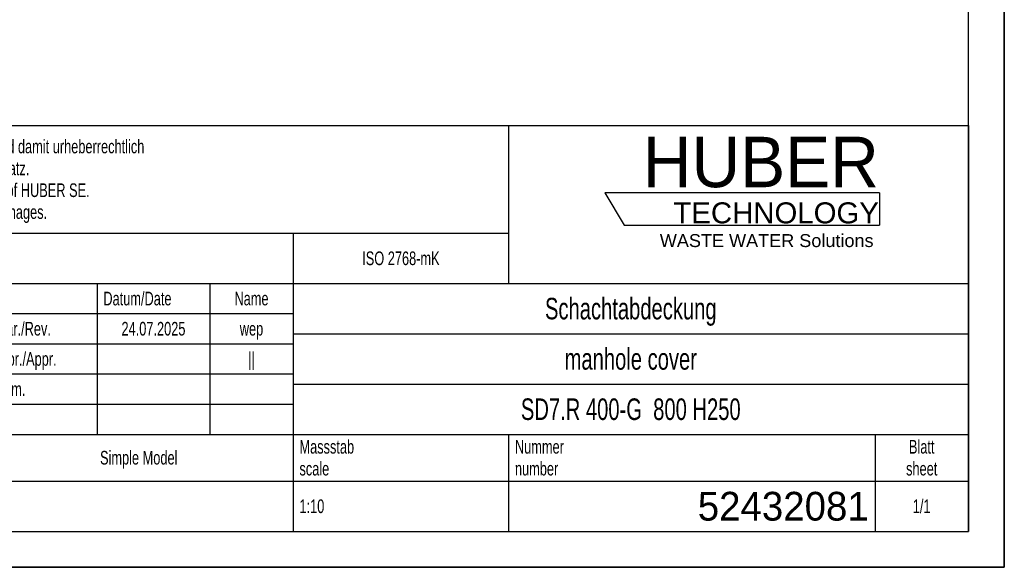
# Model space of a CAD drawing. Header units: millimetres. Extents: x 0 to 4200, y 0 to 2970.
# Tile 3 of 15: x 2829 to 4200, y 0 to 762. Entities that reach past the tile are written whole.
import ezdxf

# ---------------------------------------------------------------- set-up
doc = ezdxf.new("R2010")
doc.units = ezdxf.units.MM
doc.header["$LTSCALE"] = 231
doc.layers.get('0').update_dxf_attribs({"linetype": 'CONTINUOUS'})
doc.layers.add('HUBER_Logo_BL2', color=7, linetype='CONTINUOUS')
doc.styles.get("Standard").update_dxf_attribs({"font": 'txt', "width": 0.7})
doc.styles.add('TEXTSTYLE_2', font='txt')
doc.styles.add('TEXTSTYLE_3', font='arial.ttf')
doc.styles.add('TEXTSTYLE_5', font='txt', dxfattribs={"width": 0.8})
doc.styles.add('TEXTSTYLE_6', font='txt')

# ---------------------------------------------------------------- blocks, each defined once
blk = doc.blocks.new('HUBER_LOGO_BL2', base_point=(3837.5, 503.7))
at = {"layer": 'HUBER_Logo_BL2', "color": 5, "linetype": 'Continuous'}
for p, q in [((4026.4, 521), (3643.9, 521)), ((3643.9, 521), (3670.9, 476)), ((4026.4, 521), (4026.4, 476)), ((3670.9, 476), (4026.4, 476))]:
    blk.add_line(p, q, dxfattribs=at)
at = {"layer": 'HUBER_Logo_BL2', "color": 2, "linetype": 'Continuous', "attachment_point": 3, "line_spacing_factor": 0.78}
for s, insert, char_height, width, style in [('HUBER\\P\\fArial;\\H29.25;TECHNOLOGY ', (4025.4, 599.1), 70.2, 387.672, 'TEXTSTYLE_2'), ('WASTE WATER Solutions', (4018, 463.6), 18, 297.033, 'TEXTSTYLE_3')]:
    blk.add_mtext(s, dxfattribs=dict(at, insert=insert, char_height=char_height, width=width, style=style))
blk = doc.blocks.new('*T15')
at = {"color": 3, "linetype": 'Continuous'}
for p, q in [((0, 0), (1840, 0)), ((0, 0), (0, -565)), ((1200, 0), (1200, -220)), ((1840, 0), (1840, -565)), ((0, -150), (1200, -150)), ((900, -150), (900, -565)), ((0, -220), (1840, -220)), ((80, -220), (80, -430)), ((270, -220), (270, -495)), ((385, -220), (385, -430)), ((470, -220), (470, -495)), ((627, -220), (627, -430)), ((784, -220), (784, -430)), ((0, -262), (900, -262)), ((900, -290), (1840, -290)), ((0, -304), (900, -304)), ((0, -346), (900, -346)), ((900, -360), (1840, -360)), ((470, -388), (900, -388)), ((0, -430), (1840, -430)), ((1200, -430), (1200, -565)), ((1710, -430), (1710, -565)), ((0, -495), (1840, -495)), ((0, -565), (1840, -565))]:
    blk.add_line(p, q, dxfattribs=at)
at = {"color": 2, "linetype": 'Continuous', "line_spacing_factor": 0.96}
for s, insert, char_height, width, attachment_point in [('Diese Zeichnung ist geistiges Eigentum der Fa. HUBER SE und damit urheberrechtlich \\Pgeschuetzt. Zuwiderhandlungen verpflichten zum Schadensersatz.\\PThis is a copyrighted drawing which is the intellectual property of HUBER SE.\\PAny contravening offender will be held liabel for payment of damages.', (8.75, -19.9), 19, 2214.8571, 1), ('Technische Aenderungen vorbehalten / Subject to change', (8.75, -175), 20, 1524.7619, 1), ('ISO 2768-mK', (1050, -175.5), 19, 332.9524, 2), ('Datum/Date', (635.75, -231.5), 19, 292.2381, 1), ('Name', (842, -231.5), 19, 126.6667, 2), ('Schachtabdeckung', (1370, -240), 30, 680, 2), ('Bear./Rev.', (478.75, -273.5), 19, 272.3333, 1), ('24.07.2025', (705.5, -273.5), 19, 286.8095, 2), ('wep', (842, -273.5), 19, 99.5238, 2), ('Gepr./Appr.', (478.75, -315.5), 19, 299.4762, 1), ('||', (842, -315.5), 19, 50.6667, 2), ('manhole cover', (1370, -310), 30, 564.2857, 2), ('-', (40, -315.5), 19, 34.381, 2), ('-', (175, -315.5), 19, 34.381, 2), ('-', (327.5, -315.5), 19, 34.381, 2), ('-', (427.5, -315.5), 19, 34.381, 2), ('Revi-\\Psion', (8.75, -363.3), 19, 138.4286, 1), ('Aenderung\\PModification', (175, -363.3), 19, 303.0952, 2), ('Tag\\PDate', (327.5, -363.3), 19, 117.619, 2), ('Norm. ', (478.75, -357.5), 19, 175.5238, 1), ('Name', (427.5, -378.5), 19, 126.6667, 2), ('SD7.R 400-G  800 H250', (1370, -380), 30, 987.1429, 2), ('Projekt\\Pproject', (8.75, -437.8), 19, 183.6667, 1), ('Massstab\\Pscale', (908.75, -437.8), 19, 224.381, 1), ('Nummer\\Pnumber', (1208.75, -437.8), 19, 186.381, 1), ('Blatt\\Psheet', (1775, -437.8), 19, 137.5238, 2), ('Simple Model', (685, -453), 19, 328.4286, 2), ('1:10', (908.75, -520.5), 19, 94.0952, 1), ('1/1', (1775, -520.5), 19, 79.619, 2)]:
    blk.add_mtext(s, dxfattribs=dict(at, insert=insert, char_height=char_height, width=width, attachment_point=attachment_point))
for s, insert, char_height, width, attachment_point, style in [('52432081', (1701.25, -510), 40, 553.3333, 3, 'TEXTSTYLE_6'), ('-', (8.75, -517.5), 25, 18.3333, 1, 'TEXTSTYLE_5')]:
    blk.add_mtext(s, dxfattribs=dict(at, insert=insert, char_height=char_height, width=width, attachment_point=attachment_point, style=style))

msp = doc.modelspace()

# ---------------------------------------------------------------- linework, layer by layer
at = {"color": 7, "linetype": 'Continuous'}
for p, q in [((4200, 0), (4200, 2970)), ((0, 0), (4200, 0))]:
    msp.add_line(p, q, dxfattribs=at)
at = {"color": 3, "linetype": 'Continuous'}
for p, q in [((4200, 2970), (4200, 0)), ((4200, 0), (0, 0))]:
    msp.add_line(p, q, dxfattribs=at)
at = {"color": 5, "linetype": 'Continuous'}
for p, q in [((4150, 50), (4150, 2920)), ((50, 50), (4150, 50))]:
    msp.add_line(p, q, dxfattribs=at)

# ---------------------------------------------------------------- block references
msp.add_blockref('*T15', (2310, 615))
at = {"layer": 'HUBER_Logo_BL2'}
msp.add_blockref('HUBER_LOGO_BL2', (3837.497, 503.742), dxfattribs=at)

doc.saveas('drawing.dxf')
